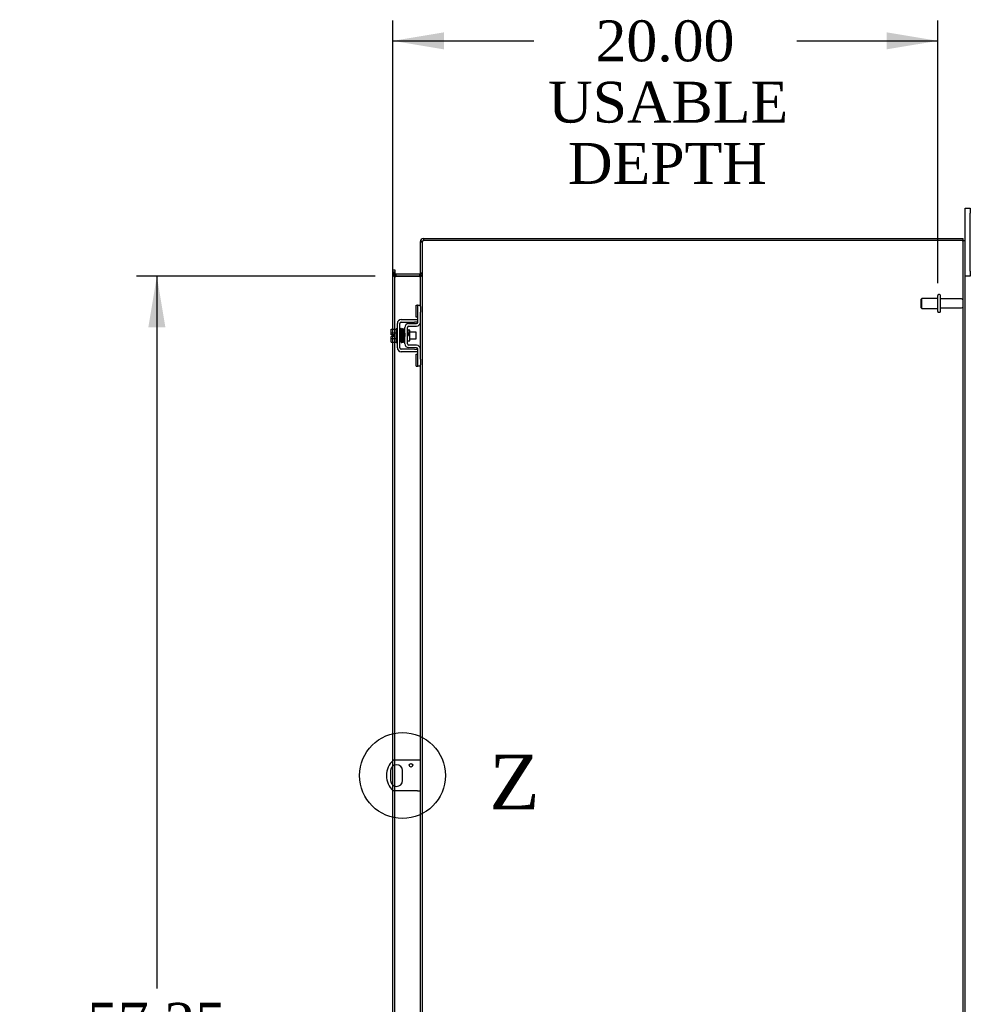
# Model space of a CAD drawing. Header units: inches. Extents: x 20 to 297, y 4 to 197.
# Tile 7 of 10: x 165 to 199, y 96 to 132. Entities that reach past the tile are written whole.
import ezdxf
from ezdxf.enums import TextEntityAlignment as Align
from ezdxf.lldxf.tags import DXFTag

# ---------------------------------------------------------------- set-up
doc = ezdxf.new("R2010")
doc.units = ezdxf.units.IN
doc.header["$MEASUREMENT"] = 0
doc.layers.get('0').update_dxf_attribs({"linetype": 'CONTINUOUS'})
for name, color, linetype in [('COM40153-1', 7, 'CONTINUOUS'), ('COM42667', 7, 'CONTINUOUS'), ('COM42780', 7, 'CONTINUOUS'), ('COM48501', 7, 'CONTINUOUS'), ('COM48524', 7, 'CONTINUOUS'), ('DEFAULT', 7, 'CONTINUOUS'), ('FET07710', 7, 'CONTINUOUS'), ('SCC19011', 7, 'CONTINUOUS'), ('SPR20265', 7, 'CONTINUOUS'), ('STD26094', 7, 'CONTINUOUS'), ('WAF25035', 7, 'CONTINUOUS')]:
    doc.layers.add(name, color=color, linetype=linetype)
doc.styles.add('SEACAD_TIMES_NEW_ROMAN', font='times.ttf')
tags = doc.linetypes.add('CENTER2', pattern=[1.125, 0.75, -0.125, 0.125, -0.125]).pattern_tags.tags
tags[10:11] = [DXFTag(74, 4), DXFTag(75, 0), DXFTag(340, '0'), DXFTag(46, 0.0), DXFTag(50, 0.0), DXFTag(44, 0.0), DXFTag(45, 0.0)]
tags[8:9] = [DXFTag(74, 4), DXFTag(75, 0), DXFTag(340, '0'), DXFTag(46, 0.0), DXFTag(50, 0.0), DXFTag(44, 0.0), DXFTag(45, 0.0)]
tags[6:7] = [DXFTag(74, 4), DXFTag(75, 0), DXFTag(340, '0'), DXFTag(46, 0.0), DXFTag(50, 0.0), DXFTag(44, 0.0), DXFTag(45, 0.0)]
tags[4:5] = [DXFTag(74, 4), DXFTag(75, 0), DXFTag(340, '0'), DXFTag(46, 0.0), DXFTag(50, 0.0), DXFTag(44, 0.0), DXFTag(45, 0.0)]

# ---------------------------------------------------------------- blocks, each defined once
blk = doc.blocks.new('GDIMGGROUP11')
at = {"layer": 'DEFAULT', "linetype": 'Continuous'}
for points in [[(180.109, 131.419), (178.234, 131.106), (180.109, 130.794)], [(196.363, 131.419), (196.363, 130.794), (198.238, 131.106)]]:
    blk.add_hatch(color=136, dxfattribs=at).paths.add_polyline_path(points)
at = {"layer": 'DEFAULT', "color": 136, "linetype": 'Continuous'}
for p, q in [((178.234, 121.622), (178.234, 131.856)), ((198.238, 122.216), (198.238, 131.856)), ((178.234, 131.106), (183.41, 131.106)), ((193.062, 131.106), (198.238, 131.106))]:
    blk.add_line(p, q, dxfattribs=at)
at = {"layer": 'DEFAULT', "color": 136, "linetype": 'Continuous', "style": 'SEACAD_TIMES_NEW_ROMAN'}
for s, p in [('20.00', (185.677, 131.856)), ('USABLE', (183.935, 129.606)), ('DEPTH', (184.664, 127.356))]:
    blk.add_text(s, height=1.5, dxfattribs=at).set_placement(p, align=Align.TOP_LEFT)
blk = doc.blocks.new('GDIMGGROUP18')
at = {"layer": 'DEFAULT', "linetype": 'Continuous'}
for points in [[(169.26, 120.594), (169.885, 120.594), (169.573, 122.469)], [(169.26, 67.094), (169.573, 65.219), (169.885, 67.094)]]:
    blk.add_hatch(color=136, dxfattribs=at).paths.add_polyline_path(points)
at = {"layer": 'DEFAULT', "color": 136, "linetype": 'Continuous'}
for p, q in [((177.592, 122.469), (168.823, 122.469)), ((169.573, 122.469), (169.573, 96.315)), ((169.573, 90.959), (169.573, 65.219)), ((177.592, 65.219), (168.823, 65.219))]:
    blk.add_line(p, q, dxfattribs=at)
at = {"layer": 'DEFAULT', "color": 136, "linetype": 'Continuous', "style": 'SEACAD_TIMES_NEW_ROMAN'}
for s, p in [('57.25', (167.013, 95.79)), ('OPENING ', (164.419, 93.54))]:
    blk.add_text(s, height=1.5, dxfattribs=at).set_placement(p, align=Align.TOP_LEFT)
blk = doc.blocks.new('SE1')
at = {"color": 136, "linetype": 'Continuous', "style": 'SEACAD_TIMES_NEW_ROMAN'}
blk.add_text('Z', height=2, dxfattribs=at).set_placement((181.777, 104.897), align=Align.TOP_LEFT)
blk = doc.blocks.new('SE')
at = {"layer": 'DEFAULT', "color": 7, "linetype": 'CENTER2'}
blk.add_circle((178.591, 104.134), 1.576, dxfattribs=at)
at = {"layer": 'DEFAULT'}
blk.add_blockref('SE1', (0, 0), dxfattribs=at)

msp = doc.modelspace()

# ---------------------------------------------------------------- linework, layer by layer
at = {"layer": 'COM40153-1', "color": 7}
for p, q in [((179.139, 104.696), (178.251, 104.696)), ((179.247, 104.696), (179.139, 104.696)), ((178.154, 104.315), (178.154, 103.952)), ((178.591, 103.952), (178.591, 104.315)), ((179.139, 103.571), (178.251, 103.571)), ((179.139, 103.571), (179.247, 103.571))]:
    msp.add_line(p, q, dxfattribs=at)
msp.add_circle((178.903, 104.509), 0.0625, dxfattribs=at)
for centre, radius, start, end in [((178.747, 104.134), 0.75, 131.4096, 228.5904), ((178.372, 104.315), 0.218, 0, 180), ((178.372, 103.952), 0.218, 180, 0)]:
    msp.add_arc(centre, radius, start, end, dxfattribs=at)
at = {"layer": 'COM42667', "color": 7}
for p, q in [((178.544, 120.872), (179.027, 120.872)), ((178.544, 120.777), (179.027, 120.777)), ((179.027, 120.872), (179.152, 120.872)), ((179.152, 120.777), (179.027, 120.777)), ((178.401, 119.838), (178.401, 120.729)), ((178.496, 119.838), (178.496, 120.729)), ((179.027, 119.79), (178.544, 119.79)), ((179.027, 119.695), (178.544, 119.695)), ((179.027, 119.79), (179.152, 119.79)), ((179.152, 119.695), (179.027, 119.695))]:
    msp.add_line(p, q, dxfattribs=at)
for centre, radius, start, end in [((178.544, 120.729), 0.143, 90, 180), ((178.544, 120.729), 0.048, 90, 180), ((178.544, 119.838), 0.143, 180, 270), ((178.544, 119.838), 0.048, 180, 270)]:
    msp.add_arc(centre, radius, start, end, dxfattribs=at)
at = {"layer": 'COM42780', "color": 7}
for p, q in [((179.088, 120.962), (179.088, 121.399)), ((179.088, 121.399), (179.138, 121.399)), ((179.152, 121.399), (179.138, 121.399)), ((179.152, 121.149), (179.152, 121.399)), ((179.152, 121.399), (179.247, 121.399)), ((179.152, 120.777), (179.152, 121.149)), ((179.247, 121.352), (179.247, 121.149)), ((179.247, 120.777), (179.247, 121.149)), ((179.138, 120.962), (179.088, 120.962)), ((179.138, 120.962), (179.152, 120.962)), ((178.675, 119.987), (178.675, 120.581)), ((178.77, 119.987), (178.77, 120.581)), ((178.865, 120.479), (178.795, 120.479)), ((178.816, 120.724), (179.105, 120.729)), ((178.817, 120.629), (179.106, 120.634)), ((178.865, 120.089), (178.865, 120.479)), ((178.77, 120.089), (178.865, 120.089)), ((179.105, 119.839), (178.816, 119.844)), ((179.106, 119.934), (178.817, 119.939)), ((179.152, 119.418), (179.152, 119.791)), ((179.247, 119.418), (179.247, 119.791)), ((179.088, 119.168), (179.088, 119.605)), ((179.088, 119.605), (179.138, 119.605)), ((179.152, 119.605), (179.138, 119.605)), ((179.152, 119.168), (179.152, 119.418)), ((179.247, 119.418), (179.247, 119.215)), ((179.088, 119.168), (179.138, 119.168)), ((179.138, 119.168), (179.152, 119.168)), ((179.247, 119.168), (179.152, 119.168))]:
    msp.add_line(p, q, dxfattribs=at)
for centre, radius, start, end in [((179.104, 120.777), 0.048, 271, 0), ((179.104, 120.777), 0.143, 271, 0), ((178.818, 120.581), 0.143, 91, 180), ((178.818, 120.581), 0.048, 91, 180), ((178.818, 119.987), 0.143, 180, 269), ((178.818, 119.987), 0.048, 180, 269), ((179.104, 119.791), 0.048, 0, 89), ((179.104, 119.791), 0.143, 0, 89)]:
    msp.add_arc(centre, radius, start, end, dxfattribs=at)
at = {"layer": 'COM48501', "color": 7}
for p, q in [((179.319, 123.717), (179.247, 123.717)), ((179.247, 121.352), (179.247, 123.717)), ((179.319, 63.971), (179.319, 123.717)), ((199.139, 123.772), (179.355, 123.772)), ((199.139, 123.772), (199.247, 123.772)), ((199.175, 63.916), (199.175, 123.772)), ((199.247, 63.916), (199.247, 123.772)), ((178.234, 122.559), (178.234, 122.609)), ((178.306, 122.609), (178.234, 122.609)), ((178.234, 120.525), (178.234, 122.559)), ((178.234, 122.558), (178.306, 122.558)), ((178.306, 122.609), (178.306, 122.559)), ((178.306, 120.525), (178.306, 122.559)), ((179.319, 122.558), (179.247, 122.558)), ((179.211, 122.45), (178.342, 122.45)), ((179.247, 119.791), (179.247, 120.777)), ((178.234, 120.318), (178.234, 120.525)), ((178.306, 120.043), (178.306, 120.525)), ((178.234, 120.25), (178.234, 120.318)), ((178.234, 120.043), (178.234, 120.25)), ((178.234, 104.681), (178.234, 120.043)), ((178.306, 104.696), (178.306, 120.043)), ((179.247, 94.912), (179.247, 119.215)), ((178.234, 104.485), (178.234, 104.681)), ((178.234, 103.783), (178.234, 104.485)), ((178.306, 104.523), (178.306, 104.696)), ((178.306, 103.744), (178.306, 104.523)), ((178.234, 103.587), (178.234, 103.783)), ((178.306, 103.571), (178.306, 103.744)), ((178.234, 94.085), (178.234, 103.587)), ((178.306, 94.085), (178.306, 103.571))]:
    msp.add_line(p, q, dxfattribs=at)
for centre, start, end in [((178.342, 122.558), 179.9882, 270.0118), ((179.211, 122.558), 269.9943, 0.0057)]:
    msp.add_arc(centre, 0.108, start, end, dxfattribs=at)
for points, knots in [([(179.247, 123.717), (179.247, 123.719), (179.248, 123.721), (179.25, 123.726), (179.253, 123.728), (179.258, 123.733), (179.261, 123.735), (179.269, 123.74), (179.274, 123.742), (179.284, 123.746), (179.289, 123.749), (179.301, 123.753), (179.307, 123.756), (179.327, 123.762), (179.341, 123.767), (179.355, 123.772)], [0, 0, 0, 0, 0.125, 0.125, 0.25, 0.25, 0.375, 0.375, 0.5, 0.5, 0.625, 0.625, 0.75, 0.75, 1, 1, 1, 1]), ([(179.319, 123.717), (179.319, 123.721), (179.32, 123.726), (179.324, 123.735), (179.326, 123.74), (179.333, 123.749), (179.337, 123.753), (179.346, 123.762), (179.35, 123.767), (179.355, 123.772)], [0, 0, 0, 0, 0.25, 0.25, 0.5, 0.5, 0.75, 0.75, 1, 1, 1, 1]), ([(178.306, 122.558), (178.306, 122.548), (178.306, 122.538), (178.308, 122.518), (178.31, 122.508), (178.314, 122.489), (178.317, 122.479), (178.323, 122.466), (178.325, 122.461), (178.33, 122.455), (178.332, 122.453), (178.336, 122.451), (178.337, 122.451), (178.339, 122.45), (178.341, 122.45), (178.342, 122.45)], [0, 0, 0, 0, 0.25, 0.25, 0.5, 0.5, 0.75, 0.75, 0.875, 0.875, 0.9375, 0.9375, 0.96875, 0.96875, 1, 1, 1, 1]), ([(179.211, 122.45), (179.212, 122.45), (179.214, 122.45), (179.216, 122.451), (179.217, 122.451), (179.221, 122.453), (179.223, 122.455), (179.227, 122.461), (179.23, 122.466), (179.236, 122.479), (179.239, 122.489), (179.243, 122.508), (179.245, 122.518), (179.247, 122.538), (179.247, 122.548), (179.247, 122.558)], [0, 0, 0, 0, 0.03125, 0.03125, 0.0625, 0.0625, 0.125, 0.125, 0.25, 0.25, 0.5, 0.5, 0.75, 0.75, 1, 1, 1, 1])]:
    msp.add_open_spline(points, degree=3, knots=knots, dxfattribs=at)
at = {"layer": 'COM48524', "color": 7}
for p, q in [((179.247, 123.717), (179.247, 123.736)), ((179.264, 123.736), (179.247, 123.736)), ((179.319, 123.736), (179.264, 123.736)), ((179.319, 123.717), (179.319, 123.736)), ((179.355, 123.844), (179.355, 123.772)), ((179.355, 123.844), (199.175, 123.844)), ((199.175, 123.772), (199.175, 123.844)), ((178.234, 122.699), (178.306, 122.699)), ((178.234, 122.613), (178.234, 122.699)), ((178.234, 122.609), (178.234, 122.613)), ((178.234, 122.577), (178.306, 122.577)), ((178.306, 122.699), (178.306, 122.613)), ((178.306, 122.609), (178.306, 122.613)), ((179.211, 122.541), (178.342, 122.541)), ((178.342, 122.541), (178.342, 122.469)), ((179.211, 122.541), (179.211, 122.469)), ((179.319, 122.577), (179.247, 122.577)), ((179.211, 122.469), (178.342, 122.469))]:
    msp.add_line(p, q, dxfattribs=at)
for centre, radius, start, end in [((179.355, 123.736), 0.108, 90, 180), ((179.355, 123.736), 0.036, 122.8709, 180), ((179.355, 123.736), 0.036, 90, 122.8709), ((178.342, 122.577), 0.108, 180, 259.581), ((178.342, 122.577), 0.036, 180, 270), ((179.211, 122.577), 0.036, 270, 0), ((179.211, 122.577), 0.108, 281.0135, 0), ((178.342, 122.577), 0.108, 259.581, 270), ((179.211, 122.577), 0.108, 270, 281.0135)]:
    msp.add_arc(centre, radius, start, end, dxfattribs=at)
at = {"layer": 'FET07710', "color": 7}
for p, q in [((199.247, 124.781), (199.247, 124.969)), ((199.247, 124.969), (199.434, 124.969)), ((199.247, 123.772), (199.247, 124.781)), ((199.434, 124.969), (199.434, 124.781)), ((199.434, 122.656), (199.434, 124.781)), ((199.434, 122.656), (199.434, 122.469)), ((199.434, 122.469), (199.247, 122.469))]:
    msp.add_line(p, q, dxfattribs=at)
at = {"layer": 'SCC19011', "color": 7}
for p, q in [((178.175, 120.525), (178.356, 120.525)), ((178.175, 120.393), (178.175, 120.525)), ((178.175, 120.393), (178.356, 120.393)), ((178.175, 120.318), (178.175, 120.393)), ((178.52, 120.406), (178.496, 120.406)), ((178.57, 120.406), (178.555, 120.406)), ((178.619, 120.406), (178.605, 120.406)), ((178.669, 120.406), (178.654, 120.406)), ((179.088, 120.406), (178.865, 120.406)), ((179.088, 120.162), (179.088, 120.406)), ((178.27, 120.318), (178.175, 120.318)), ((178.175, 120.175), (178.175, 120.25)), ((178.27, 120.25), (178.175, 120.25)), ((178.175, 120.175), (178.356, 120.175)), ((178.175, 120.043), (178.175, 120.175)), ((178.175, 120.043), (178.356, 120.043)), ((178.27, 120.25), (178.27, 120.318)), ((178.496, 120.162), (178.528, 120.162)), ((178.563, 120.162), (178.579, 120.162)), ((178.614, 120.162), (178.629, 120.162)), ((178.664, 120.162), (178.675, 120.162)), ((178.865, 120.162), (179.088, 120.162))]:
    msp.add_line(p, q, dxfattribs=at)
at = {"layer": 'SPR20265', "color": 7}
msp.add_line((178.774, 120.284), (178.809, 120.284), dxfattribs=at)
for centre, radius, start, end in [((183.446, 120.106), 4.954, 175.1676, 176.5222), ((178.629, 120.508), 0.0181, 0.2962, 180.6354), ((183.419, 120.107), 4.891, 179.5941, 179.9583)]:
    msp.add_arc(centre, radius, start, end, dxfattribs=at)
msp.add_ellipse((178.51, 120.111), major_axis=(-0.0175, 0), ratio=0.707107, start_param=0.666946, end_param=5.616239, dxfattribs=at)
for points, knots in [([(178.546, 120.526), (178.546, 120.526), (178.546, 120.527), (178.545, 120.53), (178.544, 120.532), (178.543, 120.535), (178.541, 120.537), (178.538, 120.539), (178.535, 120.541), (178.53, 120.542), (178.524, 120.541), (178.517, 120.537), (178.511, 120.529), (178.51, 120.523), (178.51, 120.52)], [0.0247586, 0.0247586, 0.0247586, 0.0247586, 0.0394799, 0.0780267, 0.1170502, 0.1577954, 0.2011902, 0.2478129, 0.2979655, 0.3517973, 0.4729948, 0.6248981, 0.8034762, 1, 1, 1, 1]), ([(178.512, 120.52), (178.512, 120.521), (178.514, 120.518), (178.516, 120.487), (178.519, 120.433), (178.521, 120.378), (178.522, 120.331), (178.524, 120.281), (178.526, 120.23), (178.528, 120.18), (178.529, 120.135), (178.531, 120.096), (178.533, 120.066), (178.535, 120.048), (178.536, 120.046), (178.537, 120.045)], [0.041658, 0.041658, 0.041658, 0.041658, 0.1062331, 0.2177365, 0.3345116, 0.3951575, 0.4571173, 0.5204025, 0.5850154, 0.650919, 0.7181243, 0.7866617, 0.856475, 0.927577, 0.9945625, 0.9945625, 0.9945625, 0.9945625]), ([(178.571, 120.049), (178.57, 120.051), (178.569, 120.056), (178.566, 120.099), (178.563, 120.159), (178.561, 120.217), (178.56, 120.266), (178.558, 120.316), (178.556, 120.366), (178.554, 120.414), (178.553, 120.456), (178.551, 120.491), (178.549, 120.516), (178.547, 120.527), (178.546, 120.527), (178.546, 120.527)], [0.0084013, 0.0084013, 0.0084013, 0.0084013, 0.1047673, 0.2149815, 0.3308118, 0.3911182, 0.4528716, 0.5160814, 0.5807303, 0.6468516, 0.7144807, 0.783578, 0.8541849, 0.926338, 0.9626406, 0.9626406, 0.9626406, 0.9626406]), ([(178.561, 120.518), (178.56, 120.514), (178.558, 120.492), (178.555, 120.45), (178.554, 120.424), (178.554, 120.422)], [0.1075026, 0.1075026, 0.1075026, 0.1075026, 0.219859, 0.336958, 0.3455788, 0.3455788, 0.3455788, 0.3455788]), ([(178.599, 120.509), (178.598, 120.514), (178.597, 120.521), (178.59, 120.53), (178.584, 120.533), (178.58, 120.534), (178.576, 120.533), (178.573, 120.532), (178.569, 120.53), (178.566, 120.528), (178.564, 120.524), (178.562, 120.52), (178.562, 120.517), (178.562, 120.516)], [0, 0, 0, 0, 0.337377, 0.476585, 0.593946, 0.643993, 0.690857, 0.738213, 0.787078, 0.837877, 0.890521, 0.944659, 1, 1, 1, 1]), ([(178.563, 120.511), (178.564, 120.503), (178.566, 120.488), (178.569, 120.433), (178.571, 120.362), (178.574, 120.282), (178.577, 120.203), (178.58, 120.133), (178.582, 120.079), (178.584, 120.065), (178.585, 120.057)], [0, 0, 0, 0, 0.125356, 0.250547, 0.375714, 0.500726, 0.625702, 0.75054, 0.875328, 1, 1, 1, 1]), ([(178.62, 120.059), (178.619, 120.067), (178.617, 120.081), (178.615, 120.134), (178.612, 120.203), (178.609, 120.282), (178.606, 120.362), (178.604, 120.433), (178.601, 120.489), (178.599, 120.505), (178.598, 120.513)], [0, 0, 0, 0, 0.123677, 0.247763, 0.372182, 0.497025, 0.622181, 0.747773, 0.873664, 1, 1, 1, 1]), ([(178.611, 120.511), (178.61, 120.508), (178.609, 120.501), (178.606, 120.463), (178.605, 120.431), (178.604, 120.419)], [0, 0, 0, 0, 0.1069729, 0.2190176, 0.2772299, 0.2772299, 0.2772299, 0.2772299]), ([(178.612, 120.507), (178.613, 120.505), (178.614, 120.499), (178.617, 120.456), (178.62, 120.387), (178.623, 120.313), (178.625, 120.251), (178.627, 120.204), (178.629, 120.16), (178.631, 120.121), (178.632, 120.09), (178.634, 120.068), (178.636, 120.059), (178.637, 120.059), (178.637, 120.059)], [0.0031575, 0.0031575, 0.0031575, 0.0031575, 0.106276, 0.2177664, 0.3343795, 0.4562757, 0.5195077, 0.5840716, 0.6500082, 0.7172741, 0.7858907, 0.8559002, 0.9272657, 0.9562295, 0.9562295, 0.9562295, 0.9562295]), ([(178.671, 120.067), (178.671, 120.067), (178.669, 120.069), (178.667, 120.095), (178.664, 120.143), (178.662, 120.194), (178.661, 120.237), (178.659, 120.283), (178.657, 120.331), (178.656, 120.378), (178.654, 120.422), (178.652, 120.459), (178.65, 120.488), (178.648, 120.507), (178.647, 120.51), (178.646, 120.511)], [0.0493682, 0.0493682, 0.0493682, 0.0493682, 0.1041505, 0.2141198, 0.3297994, 0.3901531, 0.4519694, 0.5152557, 0.5800319, 0.6463064, 0.7140466, 0.7832821, 0.8540388, 0.9262663, 0.9997798, 0.9997798, 0.9997798, 0.9997798]), ([(178.675, 120.518), (178.673, 120.518), (178.667, 120.515), (178.661, 120.506), (178.66, 120.495), (178.657, 120.469), (178.655, 120.439), (178.654, 120.421), (178.654, 120.413)], [0.5049436, 0.5049436, 0.5049436, 0.5049436, 0.5126381, 0.5301382, 0.5631975, 0.6133029, 0.6453829, 0.6655854, 0.6655854, 0.6655854, 0.6655854]), ([(178.665, 120.491), (178.664, 120.49), (178.665, 120.484), (178.667, 120.46), (178.669, 120.422), (178.67, 120.379), (178.673, 120.325), (178.674, 120.283), (178.675, 120.259), (178.675, 120.257)], [0.5252176, 0.5252176, 0.5252176, 0.5252176, 0.5500519, 0.604828, 0.6390024, 0.6775462, 0.720453, 0.7677407, 0.7732337, 0.7732337, 0.7732337, 0.7732337]), ([(178.797, 120.486), (178.796, 120.487), (178.796, 120.49), (178.795, 120.494), (178.792, 120.497), (178.789, 120.5), (178.786, 120.502), (178.781, 120.503), (178.776, 120.503), (178.772, 120.501), (178.77, 120.5)], [0, 0, 0, 0, 0.0589773, 0.1211115, 0.1849679, 0.2490189, 0.31194, 0.3728411, 0.4898099, 0.5959107, 0.5959107, 0.5959107, 0.5959107]), ([(178.77, 120.38), (178.77, 120.375), (178.771, 120.357), (178.772, 120.324), (178.773, 120.299), (178.774, 120.284)], [0.6947964, 0.6947964, 0.6947964, 0.6947964, 0.7496304, 0.874808, 1, 1, 1, 1]), ([(178.809, 120.284), (178.808, 120.299), (178.807, 120.325), (178.806, 120.365), (178.804, 120.402), (178.802, 120.434), (178.801, 120.459), (178.799, 120.478), (178.797, 120.487), (178.797, 120.488), (178.796, 120.488)], [0, 0, 0, 0, 0.1236932, 0.2477957, 0.3722334, 0.4970307, 0.6222178, 0.7477992, 0.8737106, 0.9604174, 0.9604174, 0.9604174, 0.9604174]), ([(178.536, 120.047), (178.536, 120.045), (178.536, 120.043), (178.538, 120.039), (178.54, 120.035), (178.544, 120.032), (178.55, 120.029), (178.557, 120.029), (178.564, 120.032), (178.569, 120.036), (178.572, 120.042), (178.572, 120.046), (178.572, 120.048)], [0, 0, 0, 0, 0.065589, 0.134096, 0.204, 0.273642, 0.405923, 0.527776, 0.652215, 0.775569, 0.89228, 1, 1, 1, 1]), ([(178.572, 120.045), (178.573, 120.049), (178.574, 120.057), (178.577, 120.099), (178.579, 120.133), (178.579, 120.146)], [0, 0, 0, 0, 0.1087369, 0.2223139, 0.2823724, 0.2823724, 0.2823724, 0.2823724]), ([(178.585, 120.061), (178.585, 120.056), (178.586, 120.049), (178.593, 120.041), (178.599, 120.038), (178.603, 120.038), (178.607, 120.038), (178.61, 120.039), (178.614, 120.041), (178.617, 120.044), (178.619, 120.047), (178.621, 120.051), (178.621, 120.054), (178.621, 120.055)], [0, 0, 0, 0, 0.324319, 0.462115, 0.581304, 0.633213, 0.682431, 0.732423, 0.783847, 0.836789, 0.89085, 0.94542, 1, 1, 1, 1]), ([(178.622, 120.055), (178.624, 120.059), (178.626, 120.082), (178.628, 120.124), (178.629, 120.15), (178.629, 120.152)], [0.1089671, 0.1089671, 0.1089671, 0.1089671, 0.2224256, 0.3403895, 0.3502806, 0.3502806, 0.3502806, 0.3502806]), ([(178.637, 120.06), (178.637, 120.059), (178.638, 120.057), (178.639, 120.055), (178.64, 120.052), (178.642, 120.05), (178.645, 120.048), (178.648, 120.046), (178.653, 120.045), (178.659, 120.046), (178.666, 120.05), (178.672, 120.058), (178.673, 120.064), (178.673, 120.068)], [0.0423433, 0.0423433, 0.0423433, 0.0423433, 0.0780693, 0.1166064, 0.1566075, 0.1991192, 0.2448555, 0.2942488, 0.3475582, 0.468612, 0.6213089, 0.801496, 1, 1, 1, 1]), ([(178.77, 120.072), (178.772, 120.075), (178.773, 120.08), (178.774, 120.087), (178.774, 120.09)], [0.53014438, 0.53014438, 0.53014438, 0.53014438, 0.5577634, 0.5731101, 0.5731101, 0.5731101, 0.5731101])]:
    msp.add_open_spline(points, degree=3, knots=knots, dxfattribs=at)
msp.add_open_spline([(178.673, 120.064), (178.674, 120.07), (178.674, 120.075), (178.675, 120.083)], degree=3, dxfattribs=at)
at = {"layer": 'STD26094', "color": 7}
for p, q in [((197.65, 121.653), (197.613, 121.616)), ((197.613, 121.616), (197.613, 121.316)), ((197.65, 121.278), (197.65, 121.653)), ((198.238, 121.653), (197.65, 121.653)), ((198.238, 121.171), (198.238, 121.761)), ((198.308, 121.791), (198.268, 121.791)), ((198.338, 121.171), (198.338, 121.761)), ((199.115, 121.631), (198.338, 121.631)), ((197.613, 121.316), (197.65, 121.278)), ((197.65, 121.278), (198.238, 121.278)), ((198.268, 121.141), (198.308, 121.141)), ((198.338, 121.301), (199.115, 121.301))]:
    msp.add_line(p, q, dxfattribs=at)
for centre, radius, start, end in [((198.268, 121.761), 0.03, 90, 180), ((198.308, 121.761), 0.03, 0, 90), ((199.115, 121.571), 0.06, 0, 90), ((198.268, 121.171), 0.03, 180, 270), ((198.308, 121.171), 0.03, 270, 0), ((199.115, 121.361), 0.06, 270, 0)]:
    msp.add_arc(centre, radius, start, end, dxfattribs=at)
at = {"layer": 'WAF25035', "color": 7}
for p, q in [((178.356, 120.534), (178.356, 120.034)), ((178.401, 120.534), (178.356, 120.534)), ((178.356, 120.034), (178.401, 120.034))]:
    msp.add_line(p, q, dxfattribs=at)

# ---------------------------------------------------------------- block references
at = {"layer": 'DEFAULT', "color": 7}
for name in ['GDIMGGROUP11', 'GDIMGGROUP18', 'SE']:
    msp.add_blockref(name, (0, 0), dxfattribs=at)

doc.saveas('drawing.dxf')
